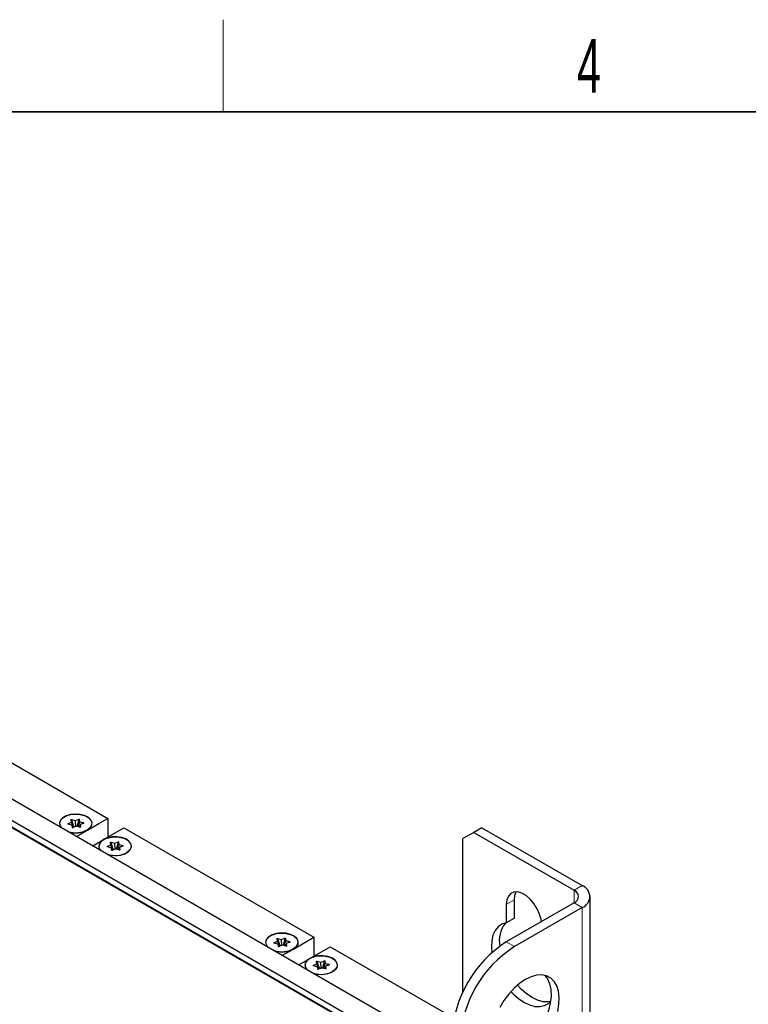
# Paper-space layout 'Blatt2' of a CAD drawing. Header units: millimetres. Extents: x 5 to 418, y 2 to 292.
# Tile 58 of 71: x 156 to 203, y 224 to 288. Entities that reach past the tile are written whole.
import ezdxf

# ---------------------------------------------------------------- set-up
doc = ezdxf.new("R2010")
doc.units = ezdxf.units.MM
doc.layers.add('SLD-0', color=7, linetype='Continuous')
doc.styles.add('SLDTEXTSTYLE1', font='TXT', dxfattribs={"width": 0.605})

psp = doc.layouts.new('Blatt2')

# ---------------------------------------------------------------- linework, layer by layer
at = {"color": 7, "linetype": 'Continuous', "lineweight": 25}
for p, q in [((183.646, 219.547), (126.724, 252.408)), ((183.027, 219.945), (127.343, 252.091)), ((183.381, 220.149), (127.696, 252.295)), ((131.32, 251.631), (184.176, 221.118)), ((149.351, 243.569), (161.726, 236.426)), ((159.345, 236.307), (159.515, 235.841)), ((159.76, 235.887), (159.873, 236.335)), ((161.726, 236.426), (161.726, 235.201)), ((159.383, 235.986), (159.154, 236.047)), ((159.504, 235.837), (159.369, 236.162)), ((159.474, 235.827), (159.399, 235.974)), ((159.67, 235.905), (159.465, 235.821)), ((159.915, 235.846), (159.686, 235.906)), ((159.693, 235.252), (160.4, 235.66)), ((159.929, 236.005), (159.853, 235.862)), ((160.147, 236.101), (159.942, 236.017)), ((160.278, 235.6), (160.391, 235.665)), ((161.461, 235.048), (162.786, 235.813)), ((162.786, 235.813), (175.161, 228.67)), ((186.121, 235.815), (185.591, 235.509)), ((186.121, 235.815), (192.662, 232.039)), ((160.281, 235.601), (160.285, 235.604)), ((160.754, 234.64), (161.461, 235.048)), ((185.591, 235.509), (184.883, 235.101)), ((184.883, 225.099), (184.883, 235.101)), ((185.591, 235.509), (192.131, 231.733)), ((161.947, 234.507), (161.718, 234.567)), ((161.909, 234.827), (162.078, 234.362)), ((162.068, 234.357), (161.932, 234.682)), ((162.037, 234.347), (161.963, 234.494)), ((162.234, 234.425), (162.028, 234.341)), ((162.478, 234.366), (162.25, 234.427)), ((162.323, 234.407), (162.436, 234.856)), ((162.493, 234.526), (162.416, 234.382)), ((162.711, 234.621), (162.505, 234.537)), ((162.841, 234.12), (162.954, 234.186)), ((162.844, 234.121), (162.849, 234.125)), ((188.242, 229.913), (188.242, 231.12)), ((193.174, 107.823), (193.174, 231.325)), ((192.131, 230.917), (187.712, 228.365)), ((187.712, 230.814), (187.712, 229.607)), ((192.662, 230.61), (188.242, 228.059)), ((188.242, 229.913), (187.712, 229.607)), ((173.195, 228.131), (173.308, 228.58)), ((173.835, 227.904), (175.161, 228.67)), ((175.161, 228.67), (175.161, 227.445)), ((172.818, 228.23), (172.589, 228.291)), ((172.78, 228.551), (172.95, 228.085)), ((172.939, 228.081), (172.804, 228.406)), ((172.909, 228.071), (172.834, 228.218)), ((173.105, 228.149), (172.9, 228.065)), ((173.35, 228.09), (173.121, 228.15)), ((173.365, 228.249), (173.288, 228.106)), ((173.582, 228.345), (173.377, 228.261)), ((174.896, 227.292), (176.221, 228.057)), ((176.221, 228.057), (184.303, 223.392)), ((173.128, 227.496), (173.835, 227.904)), ((173.713, 227.844), (173.826, 227.91)), ((173.716, 227.845), (173.72, 227.848)), ((174.189, 226.884), (174.896, 227.292)), ((175.382, 226.751), (175.153, 226.811)), ((175.344, 227.071), (175.513, 226.606)), ((175.503, 226.602), (175.367, 226.926)), ((175.472, 226.591), (175.398, 226.738)), ((175.669, 226.67), (175.463, 226.585)), ((175.914, 226.61), (175.685, 226.671)), ((175.758, 226.651), (175.872, 227.1)), ((175.928, 226.77), (175.851, 226.627)), ((176.146, 226.865), (175.94, 226.781)), ((176.276, 226.365), (176.389, 226.43)), ((176.279, 226.365), (176.284, 226.369))]:
    psp.add_line(p, q, dxfattribs=at)
at = {"color": 7, "linetype": 'Continuous', "lineweight": 18}
for p, q in [((159.346, 236.174), (159.322, 236.319)), ((159.369, 236.162), (159.345, 236.307)), ((159.548, 235.855), (159.379, 236.32)), ((159.379, 236.32), (159.608, 236.26)), ((159.388, 236.346), (159.617, 236.286)), ((159.608, 236.26), (159.622, 235.885)), ((159.617, 236.286), (159.823, 236.37)), ((159.631, 236.261), (159.836, 236.345)), ((159.645, 235.895), (159.631, 236.261)), ((159.723, 235.897), (159.836, 236.345)), ((159.873, 236.335), (159.897, 236.191)), ((159.897, 236.35), (159.92, 236.205)), ((159.14, 236.09), (159.346, 236.174)), ((159.377, 235.983), (159.148, 236.043)), ((159.154, 236.065), (159.359, 236.15)), ((159.154, 236.065), (159.177, 236.041)), ((159.359, 236.15), (159.492, 235.832)), ((159.401, 235.838), (159.377, 235.983)), ((159.424, 235.826), (159.4, 235.97)), ((159.4, 235.97), (159.473, 235.827)), ((159.424, 235.826), (159.428, 235.82)), ((159.68, 235.902), (159.475, 235.818)), ((159.909, 235.842), (159.68, 235.902)), ((159.897, 236.191), (159.786, 235.88)), ((159.802, 235.876), (159.91, 236.18)), ((159.855, 235.862), (159.928, 235.999)), ((159.91, 236.18), (160.139, 236.119)), ((159.92, 236.205), (160.149, 236.145)), ((159.928, 235.999), (159.952, 235.854)), ((160.157, 236.098), (159.952, 236.014)), ((159.952, 236.014), (159.975, 235.869)), ((160.111, 236.086), (160.139, 236.119)), ((161.704, 234.61), (161.909, 234.694)), ((161.94, 234.503), (161.711, 234.563)), ((161.717, 234.586), (161.923, 234.67)), ((161.717, 234.586), (161.74, 234.561)), ((161.909, 234.694), (161.885, 234.839)), ((161.932, 234.682), (161.909, 234.827)), ((161.923, 234.67), (162.055, 234.352)), ((161.964, 234.358), (161.94, 234.503)), ((162.111, 234.375), (161.942, 234.841)), ((161.942, 234.841), (162.171, 234.78)), ((161.952, 234.866), (162.181, 234.806)), ((161.987, 234.346), (161.964, 234.491)), ((161.964, 234.491), (162.036, 234.347)), ((161.987, 234.346), (161.991, 234.34)), ((162.243, 234.423), (162.038, 234.339)), ((162.171, 234.78), (162.185, 234.405)), ((162.181, 234.806), (162.386, 234.89)), ((162.194, 234.781), (162.4, 234.865)), ((162.208, 234.415), (162.194, 234.781)), ((162.472, 234.362), (162.243, 234.423)), ((162.286, 234.417), (162.4, 234.865)), ((162.46, 234.711), (162.349, 234.4)), ((162.365, 234.396), (162.474, 234.7)), ((162.418, 234.382), (162.491, 234.519)), ((162.436, 234.856), (162.46, 234.711)), ((162.46, 234.87), (162.484, 234.726)), ((162.474, 234.7), (162.703, 234.639)), ((162.484, 234.726), (162.712, 234.665)), ((162.491, 234.519), (162.515, 234.375)), ((162.72, 234.618), (162.515, 234.534)), ((162.515, 234.534), (162.538, 234.389)), ((162.675, 234.606), (162.703, 234.639)), ((192.131, 231.733), (192.662, 232.039)), ((188.242, 231.12), (187.712, 230.814)), ((192.131, 231.733), (192.131, 230.917)), ((192.131, 230.917), (192.662, 230.61)), ((192.662, 107.109), (192.662, 230.61)), ((172.781, 228.418), (172.757, 228.563)), ((172.983, 228.099), (172.814, 228.564)), ((172.814, 228.564), (173.043, 228.504)), ((172.823, 228.59), (173.052, 228.53)), ((173.052, 228.53), (173.258, 228.614)), ((173.066, 228.505), (173.271, 228.589)), ((173.158, 228.141), (173.271, 228.589)), ((173.308, 228.58), (173.332, 228.435)), ((173.332, 228.594), (173.355, 228.45)), ((172.575, 228.334), (172.781, 228.418)), ((172.812, 228.227), (172.583, 228.287)), ((172.589, 228.31), (172.794, 228.394)), ((172.589, 228.31), (172.612, 228.285)), ((172.804, 228.406), (172.78, 228.551)), ((172.794, 228.394), (172.927, 228.076)), ((172.836, 228.082), (172.812, 228.227)), ((172.859, 228.07), (172.835, 228.215)), ((172.835, 228.215), (172.908, 228.071)), ((172.859, 228.07), (172.863, 228.064)), ((173.115, 228.147), (172.91, 228.062)), ((173.043, 228.504), (173.057, 228.129)), ((173.08, 228.139), (173.066, 228.505)), ((173.344, 228.086), (173.115, 228.147)), ((173.332, 228.435), (173.221, 228.124)), ((173.237, 228.12), (173.346, 228.424)), ((173.29, 228.106), (173.363, 228.243)), ((173.346, 228.424), (173.574, 228.363)), ((173.355, 228.45), (173.584, 228.389)), ((173.363, 228.243), (173.387, 228.099)), ((173.592, 228.342), (173.387, 228.258)), ((173.387, 228.258), (173.41, 228.113)), ((173.546, 228.33), (173.574, 228.363)), ((187.712, 228.365), (188.242, 228.059)), ((175.139, 226.854), (175.344, 226.939)), ((175.375, 226.747), (175.146, 226.808)), ((175.152, 226.83), (175.358, 226.914)), ((175.152, 226.83), (175.175, 226.805)), ((175.344, 226.939), (175.32, 227.083)), ((175.367, 226.926), (175.344, 227.071)), ((175.358, 226.914), (175.49, 226.596)), ((175.399, 226.602), (175.375, 226.747)), ((175.546, 226.619), (175.377, 227.085)), ((175.377, 227.085), (175.606, 227.024)), ((175.387, 227.11), (175.616, 227.05)), ((175.422, 226.59), (175.399, 226.735)), ((175.399, 226.735), (175.472, 226.591)), ((175.678, 226.667), (175.473, 226.583)), ((175.606, 227.024), (175.62, 226.65)), ((175.616, 227.05), (175.821, 227.134)), ((175.629, 227.025), (175.835, 227.11)), ((175.643, 226.659), (175.629, 227.025)), ((175.907, 226.606), (175.678, 226.667)), ((175.721, 226.661), (175.835, 227.11)), ((175.895, 226.955), (175.784, 226.644)), ((175.8, 226.64), (175.909, 226.944)), ((175.853, 226.626), (175.926, 226.764)), ((175.872, 227.1), (175.895, 226.955)), ((175.895, 227.115), (175.919, 226.97)), ((175.909, 226.944), (176.138, 226.883)), ((175.919, 226.97), (176.147, 226.909)), ((175.926, 226.764), (175.95, 226.619)), ((176.155, 226.862), (175.95, 226.778)), ((175.95, 226.778), (175.973, 226.634)), ((176.11, 226.85), (176.138, 226.883))]:
    psp.add_line(p, q, dxfattribs=at)
at = {"color": 7, "linetype": 'Continuous', "lineweight": 25, "flags": 128}
for points in [[(160.4, 235.66), (160.588, 235.807), (160.693, 235.98), (160.704, 236.163), (160.622, 236.339), (160.454, 236.494), (160.214, 236.613), (159.924, 236.686), (159.609, 236.707), (159.298, 236.673), (159.018, 236.588), (158.794, 236.458), (158.646, 236.297), (158.587, 236.117), (158.622, 235.935), (158.687, 235.833)], [(158.715, 235.817), (158.634, 235.937), (158.599, 236.117), (158.658, 236.294), (158.804, 236.454), (159.025, 236.582), (159.302, 236.666), (159.609, 236.7), (159.92, 236.68), (160.207, 236.607), (160.444, 236.489), (160.611, 236.336), (160.692, 236.162), (160.68, 235.981), (160.577, 235.811), (160.391, 235.665), (160.391, 235.665)], [(160.4, 235.66), (161.142, 236.089), (161.726, 236.426)], [(161.461, 235.048), (161.272, 234.901), (161.168, 234.728), (161.156, 234.546), (161.238, 234.369), (161.251, 234.353)], [(161.278, 234.337), (161.198, 234.457), (161.163, 234.637), (161.221, 234.814), (161.367, 234.974), (161.588, 235.102), (161.865, 235.186), (162.173, 235.22), (162.484, 235.2), (162.771, 235.128), (163.008, 235.01), (163.174, 234.857), (163.255, 234.682), (163.244, 234.502), (163.14, 234.331), (162.954, 234.186), (162.954, 234.186)], [(161.759, 234.059), (161.937, 234.022), (162.252, 234.001), (162.563, 234.035), (162.843, 234.121), (163.067, 234.25), (163.215, 234.412), (163.274, 234.591), (163.238, 234.773), (163.112, 234.941), (162.905, 235.079), (162.637, 235.176), (162.331, 235.224), (162.014, 235.217), (161.715, 235.157), (161.461, 235.048), (161.461, 235.048)], [(189.998, 229.685), (189.977, 229.824), (189.878, 230.18), (189.721, 230.534), (189.514, 230.866), (189.268, 231.156), (188.999, 231.388), (188.722, 231.548), (188.453, 231.627), (188.208, 231.619), (188.001, 231.527), (187.844, 231.355), (187.745, 231.112), (187.712, 230.814)], [(188.242, 231.12), (188.276, 231.418), (188.358, 231.634)], [(187.712, 229.607), (187.425, 229.516), (187.18, 229.349), (186.984, 229.109), (186.843, 228.804), (186.761, 228.443), (186.741, 228.037), (186.771, 227.674)], [(173.835, 227.904), (174.023, 228.052), (174.128, 228.224), (174.139, 228.407), (174.057, 228.583), (173.889, 228.738), (173.649, 228.857), (173.359, 228.931), (173.044, 228.951), (172.733, 228.917), (172.453, 228.832), (172.229, 228.702), (172.081, 228.541), (172.022, 228.361), (172.057, 228.179), (172.122, 228.077)], [(172.15, 228.061), (172.069, 228.181), (172.034, 228.361), (172.093, 228.538), (172.239, 228.698), (172.46, 228.826), (172.737, 228.91), (173.044, 228.944), (173.355, 228.924), (173.642, 228.851), (173.88, 228.734), (174.046, 228.581), (174.127, 228.406), (174.115, 228.225), (174.012, 228.055), (173.826, 227.91), (173.826, 227.91)], [(174.896, 227.292), (174.708, 227.145), (174.603, 226.972), (174.591, 226.79), (174.673, 226.613), (174.686, 226.597)], [(174.713, 226.581), (174.633, 226.702), (174.598, 226.881), (174.656, 227.059), (174.802, 227.218), (175.023, 227.346), (175.3, 227.431), (175.608, 227.464), (175.919, 227.444), (176.206, 227.372), (176.443, 227.254), (176.609, 227.101), (176.69, 226.926), (176.679, 226.746), (176.575, 226.575), (176.389, 226.43), (176.389, 226.43)], [(175.194, 226.304), (175.372, 226.266), (175.687, 226.245), (175.998, 226.279), (176.278, 226.365), (176.502, 226.494), (176.65, 226.656), (176.709, 226.835), (176.673, 227.017), (176.547, 227.185), (176.34, 227.323), (176.072, 227.421), (175.766, 227.468), (175.449, 227.461), (175.15, 227.401), (174.896, 227.292), (174.896, 227.292)], [(190.224, 226.184), (190.392, 225.958), (190.532, 225.637), (190.611, 225.26), (190.627, 224.836), (190.579, 224.38), (190.469, 223.902), (190.301, 223.418), (190.078, 222.942), (189.807, 222.486), (189.497, 222.065), (189.155, 221.689), (188.792, 221.371), (188.419, 221.118)], [(191.062, 223.836), (191.141, 224.305), (191.157, 224.747), (191.109, 225.149), (191, 225.499), (190.831, 225.788), (190.608, 226.007), (190.338, 226.151), (190.027, 226.214), (189.685, 226.195), (189.323, 226.095), (188.949, 225.916)], [(188.949, 225.916), (188.576, 225.663), (188.213, 225.345), (187.872, 224.97), (187.561, 224.548), (187.291, 224.092)], [(190.602, 224.48), (190.434, 224.455), (190.104, 224.472), (189.753, 224.568), (189.391, 224.741), (189.03, 224.986), (188.679, 225.295), (188.439, 225.552)], [(188.01, 225.132), (188.148, 224.989), (188.499, 224.679), (188.861, 224.435), (189.223, 224.262), (189.573, 224.166), (189.904, 224.149), (190.203, 224.213), (190.464, 224.354), (190.602, 224.48)]]:
    psp.add_lwpolyline(points, dxfattribs=at)
at = {"color": 7, "linetype": 'Continuous', "lineweight": 18, "flags": 128}
for points in [[(159.148, 236.043), (159.15, 236.045), (159.151, 236.046), (159.153, 236.047), (159.154, 236.047), (159.154, 236.047)], [(159.377, 235.983), (159.379, 235.984), (159.38, 235.986), (159.382, 235.986), (159.383, 235.986), (159.383, 235.986)], [(159.399, 235.974), (159.4, 235.973), (159.4, 235.97)], [(159.909, 235.842), (159.91, 235.844), (159.912, 235.845), (159.913, 235.846), (159.915, 235.846), (159.915, 235.846)], [(161.711, 234.563), (161.713, 234.565), (161.714, 234.566), (161.716, 234.567), (161.717, 234.567), (161.718, 234.567)], [(161.94, 234.503), (161.942, 234.505), (161.943, 234.506), (161.945, 234.507), (161.946, 234.507), (161.947, 234.507)], [(161.962, 234.494), (161.963, 234.493), (161.964, 234.491)], [(162.472, 234.362), (162.474, 234.364), (162.475, 234.365), (162.477, 234.366), (162.478, 234.366), (162.478, 234.366)], [(172.583, 228.287), (172.585, 228.289), (172.586, 228.29), (172.588, 228.291), (172.589, 228.291), (172.589, 228.291)], [(172.812, 228.227), (172.814, 228.228), (172.815, 228.23), (172.817, 228.23), (172.818, 228.231), (172.818, 228.23)], [(172.834, 228.218), (172.835, 228.217), (172.835, 228.215)], [(173.344, 228.086), (173.345, 228.088), (173.347, 228.089), (173.348, 228.09), (173.35, 228.09), (173.35, 228.09)], [(175.146, 226.808), (175.148, 226.809), (175.149, 226.811), (175.151, 226.811), (175.152, 226.811), (175.153, 226.811)], [(175.375, 226.747), (175.377, 226.749), (175.378, 226.75), (175.38, 226.751), (175.381, 226.751), (175.382, 226.751)], [(175.398, 226.738), (175.398, 226.737), (175.399, 226.735)], [(175.907, 226.606), (175.909, 226.608), (175.91, 226.609), (175.912, 226.61), (175.913, 226.61), (175.914, 226.61)]]:
    psp.add_lwpolyline(points, dxfattribs=at)
at = {"color": 7, "linetype": 'Continuous', "lineweight": 18}
for centre, radius, start, end in [((159.325, 236.295), 0.0236, 28.64683, 96.41282), ((159.437, 236.313), 0.0589, 145.68403, 172.7226), ((159.666, 236.252), 0.0589, 145.68441, 172.72261), ((159.613, 236.366), 0.107, 266.82153, 279.40883), ((159.587, 236.252), 0.0453, 11.02333, 47.08384), ((159.792, 236.337), 0.0453, 11.02306, 47.08391), ((159.897, 236.323), 0.0268, 91.12555, 153.19396), ((159.11, 236.057), 0.0453, 11.01844, 47.08251), ((159.315, 236.141), 0.0453, 11.02348, 47.07727), ((159.348, 236.151), 0.0236, 28.64477, 96.40932), ((159.352, 236.166), 0.0179, 295.43763, 347.69158), ((159.38, 235.959), 0.0236, 28.65032, 96.40933), ((159.403, 235.814), 0.0236, 28.64685, 96.4128), ((159.468, 235.812), 0.00952, 42.81188, 105.21355), ((159.673, 235.896), 0.00952, 42.81188, 105.21355), ((159.686, 235.899), 0.00706, 88.74595, 152.13564), ((159.921, 236.179), 0.0268, 91.12553, 153.19363), ((159.92, 236.206), 0.0277, 212.46209, 249.33694), ((159.969, 236.172), 0.0589, 145.68405, 172.72258), ((159.952, 235.987), 0.0268, 91.12516, 153.194), ((159.939, 236), 0.0113, 151.58174, 183.58176), ((159.944, 236.007), 0.00985, 43.95307, 104.08506), ((159.976, 235.842), 0.0268, 91.12565, 153.19369), ((160.198, 236.112), 0.0589, 145.67807, 172.72456), ((160.15, 236.092), 0.00952, 42.81341, 105.22472), ((161.673, 234.577), 0.0453, 11.0191, 47.08205), ((161.888, 234.816), 0.0236, 28.64688, 96.41279), ((161.912, 234.671), 0.0236, 28.64466, 96.40943), ((161.878, 234.661), 0.0453, 11.02359, 47.07716), ((161.915, 234.686), 0.0179, 295.43599, 347.69322), ((161.943, 234.479), 0.0236, 28.65016, 96.40951), ((162, 234.833), 0.0589, 145.68467, 172.72197), ((161.966, 234.335), 0.0236, 28.64699, 96.41264), ((162.031, 234.332), 0.00952, 42.81178, 105.21325), ((162.229, 234.773), 0.0589, 145.68339, 172.72324), ((162.177, 234.887), 0.107, 266.82216, 279.4082), ((162.15, 234.773), 0.0453, 11.02317, 47.0838), ((162.236, 234.416), 0.00952, 42.81197, 105.2136), ((162.249, 234.419), 0.00706, 88.74661, 152.13433), ((162.355, 234.857), 0.0453, 11.02376, 47.08361), ((162.46, 234.844), 0.0268, 91.12504, 153.19378), ((162.484, 234.699), 0.0268, 91.12603, 153.19349), ((162.484, 234.726), 0.0277, 212.462, 249.33693), ((162.532, 234.692), 0.0589, 145.68467, 172.72197), ((162.515, 234.507), 0.0268, 91.12578, 153.19373), ((162.503, 234.52), 0.0112, 151.52784, 183.63567), ((162.508, 234.527), 0.00985, 43.95316, 104.08511), ((162.539, 234.363), 0.0268, 91.12508, 153.19444), ((162.761, 234.632), 0.0589, 145.67663, 172.72601), ((162.713, 234.612), 0.00952, 42.81331, 105.22442), ((172.76, 228.539), 0.0236, 28.6471, 96.41253), ((172.872, 228.557), 0.059, 145.6872, 172.71787), ((173.227, 228.581), 0.0453, 11.02194, 47.08463), ((173.332, 228.567), 0.0268, 91.13283, 153.18598), ((172.545, 228.301), 0.0452, 11.01728, 47.08307), ((172.75, 228.385), 0.0453, 11.02237, 47.07798), ((172.783, 228.395), 0.0236, 28.6451, 96.40896), ((172.787, 228.41), 0.0179, 295.44579, 347.68068), ((172.815, 228.203), 0.0236, 28.65055, 96.40908), ((172.838, 228.059), 0.0236, 28.64706, 96.41257), ((172.903, 228.056), 0.00952, 42.81917, 105.20533), ((173.101, 228.496), 0.059, 145.6872, 172.71787), ((173.049, 228.611), 0.107, 266.82038, 279.40948), ((173.022, 228.496), 0.0453, 11.02194, 47.08463), ((173.108, 228.14), 0.00952, 42.81917, 105.20533), ((173.121, 228.143), 0.00705, 88.74217, 152.13878), ((173.356, 228.423), 0.0268, 91.13283, 153.18598), ((173.355, 228.45), 0.0277, 212.4642, 249.33453), ((173.404, 228.416), 0.059, 145.6872, 172.71787), ((173.387, 228.231), 0.0268, 91.12409, 153.19473), ((173.374, 228.244), 0.0113, 151.65534, 183.5182), ((173.379, 228.251), 0.00985, 43.96076, 104.07644), ((173.411, 228.086), 0.0268, 91.12433, 153.19448), ((173.633, 228.356), 0.0589, 145.68108, 172.71999), ((173.585, 228.336), 0.00952, 42.8207, 105.21649), ((175.108, 226.821), 0.0452, 11.01728, 47.08307), ((175.323, 227.06), 0.0236, 28.6471, 96.41253), ((175.313, 226.905), 0.0453, 11.02237, 47.07798), ((175.347, 226.915), 0.0236, 28.6451, 96.40896), ((175.35, 226.93), 0.0179, 295.44579, 347.68068), ((175.378, 226.724), 0.0236, 28.65055, 96.40908), ((175.435, 227.077), 0.0589, 145.68306, 172.72825), ((175.664, 227.017), 0.059, 145.6872, 172.71787), ((175.612, 227.131), 0.107, 266.81648, 279.41338), ((175.585, 227.017), 0.0453, 11.02194, 47.08463), ((175.671, 226.66), 0.00952, 42.81917, 105.20533), ((175.684, 226.664), 0.00705, 88.74217, 152.13878), ((175.79, 227.101), 0.0453, 11.02194, 47.08463), ((175.895, 227.088), 0.0268, 91.13283, 153.18598), ((175.919, 226.943), 0.0268, 91.13283, 153.18598), ((175.919, 226.97), 0.0277, 212.46497, 249.33534), ((175.967, 226.937), 0.0589, 145.68306, 172.72825), ((175.95, 226.751), 0.0268, 91.12907, 153.18975), ((175.937, 226.764), 0.0108, 150.88178, 184.26501), ((175.943, 226.771), 0.00985, 43.96076, 104.07644), ((175.974, 226.607), 0.0268, 91.12931, 153.18951), ((176.196, 226.876), 0.0589, 145.68108, 172.71999), ((176.148, 226.856), 0.00952, 42.8207, 105.21649), ((175.402, 226.579), 0.0236, 28.64706, 96.41257), ((175.466, 226.576), 0.00952, 42.81917, 105.20533)]:
    psp.add_arc(centre, radius, start, end, dxfattribs=at)
at = {"color": 7, "linetype": 'Continuous', "lineweight": 25}
for centre, radius, start, end in [((159.642, 237.131), 1.645, 253.25414, 297.0642), ((159.644, 237.132), 1.655, 254.29634, 297.19415), ((159.468, 235.814), 0.00753, 115.26794, 166.80279), ((162.032, 234.334), 0.00753, 115.27228, 166.79927), ((162.206, 235.651), 1.645, 253.25412, 297.06422), ((192.391, 231.325), 0.764, 290.78328, 69.21672), ((191.976, 231.325), 0.437, 290.78364, 69.21655), ((189.158, 228.436), 1.902, 142.45819, 190.44955), ((172.903, 228.058), 0.00753, 115.27087, 166.81054), ((191.823, 221.909), 7.654, 122.48716, 177.51285), ((192.353, 221.603), 7.654, 122.48736, 177.51266), ((173.077, 229.375), 1.645, 253.25416, 297.06423), ((173.079, 229.376), 1.655, 254.29624, 297.19427), ((175.641, 227.895), 1.645, 253.25416, 297.06423), ((175.467, 226.579), 0.00753, 115.27087, 166.81054)]:
    psp.add_arc(centre, radius, start, end, dxfattribs=at)
at = {"color": 7, "linetype": 'Continuous', "lineweight": 18}
for points, knots in [([(159.322, 236.319), (159.322, 236.321), (159.322, 236.326), (159.325, 236.333), (159.331, 236.34), (159.34, 236.345), (159.351, 236.348), (159.364, 236.349), (159.377, 236.349), (159.384, 236.347), (159.388, 236.346)], [0, 0, 0, 0, 0.124999, 0.245748, 0.373353, 0.499949, 0.623636, 0.754177, 0.873346, 1, 1, 1, 1]), ([(159.345, 236.307), (159.345, 236.309), (159.344, 236.314), (159.345, 236.318), (159.346, 236.32)], [0, 0, 0, 0, 0.552915, 1, 1, 1, 1]), ([(159.346, 236.32), (159.346, 236.321), (159.347, 236.323), (159.35, 236.326), (159.353, 236.327), (159.357, 236.328), (159.362, 236.327), (159.37, 236.326), (159.375, 236.322), (159.379, 236.32)], [0, 0, 0, 0, 0.116201, 0.221581, 0.32293, 0.42974, 0.547413, 0.680089, 1, 1, 1, 1]), ([(159.823, 236.37), (159.826, 236.371), (159.833, 236.374), (159.845, 236.376), (159.858, 236.376), (159.871, 236.374), (159.881, 236.37), (159.889, 236.364), (159.895, 236.357), (159.896, 236.353), (159.897, 236.35)], [0, 0, 0, 0, 0.124996, 0.245747, 0.373363, 0.49996, 0.62363, 0.754183, 0.873355, 1, 1, 1, 1]), ([(159.836, 236.345), (159.839, 236.347), (159.843, 236.35), (159.85, 236.354), (159.856, 236.355), (159.86, 236.355), (159.862, 236.354)], [0, 0, 0, 0, 0.316379, 0.582043, 0.805351, 1, 1, 1, 1]), ([(159.862, 236.354), (159.864, 236.354), (159.867, 236.352), (159.871, 236.348), (159.873, 236.342), (159.873, 236.338), (159.873, 236.335)], [0, 0, 0, 0, 0.194657, 0.417937, 0.683602, 1, 1, 1, 1]), ([(159.148, 236.043), (159.144, 236.044), (159.137, 236.047), (159.128, 236.052), (159.121, 236.058), (159.118, 236.065), (159.118, 236.073), (159.123, 236.079), (159.131, 236.085), (159.137, 236.088), (159.14, 236.09)], [0, 0, 0, 0, 0.124994, 0.24574, 0.373357, 0.499946, 0.62362, 0.754175, 0.87335, 1, 1, 1, 1]), ([(159.141, 236.063), (159.143, 236.064), (159.146, 236.065), (159.151, 236.065), (159.154, 236.065)], [0, 0, 0, 0, 0.447111, 1, 1, 1, 1]), ([(159.475, 235.818), (159.471, 235.817), (159.464, 235.814), (159.452, 235.812), (159.439, 235.812), (159.427, 235.814), (159.416, 235.818), (159.408, 235.824), (159.402, 235.831), (159.401, 235.835), (159.401, 235.838)], [0, 0, 0, 0, 0.124998, 0.245733, 0.373364, 0.499952, 0.623626, 0.75418, 0.873353, 1, 1, 1, 1]), ([(159.975, 235.869), (159.975, 235.867), (159.976, 235.862), (159.973, 235.855), (159.967, 235.848), (159.957, 235.843), (159.946, 235.84), (159.933, 235.839), (159.921, 235.839), (159.913, 235.841), (159.909, 235.842)], [0, 0, 0, 0, 0.124985, 0.245734, 0.373357, 0.499952, 0.623621, 0.754177, 0.873346, 1, 1, 1, 1]), ([(160.149, 236.145), (160.153, 236.144), (160.16, 236.141), (160.169, 236.136), (160.176, 236.13), (160.179, 236.123), (160.179, 236.115), (160.174, 236.109), (160.167, 236.103), (160.16, 236.1), (160.157, 236.098)], [0, 0, 0, 0, 0.124991, 0.24574, 0.373363, 0.499955, 0.623631, 0.754188, 0.873348, 1, 1, 1, 1]), ([(161.711, 234.563), (161.708, 234.565), (161.7, 234.567), (161.691, 234.572), (161.684, 234.578), (161.681, 234.585), (161.682, 234.593), (161.686, 234.6), (161.694, 234.606), (161.7, 234.609), (161.704, 234.61)], [0, 0, 0, 0, 0.1249915, 0.2457392, 0.3733569, 0.4999452, 0.6236195, 0.7541744, 0.8733499, 1, 1, 1, 1]), ([(161.705, 234.583), (161.706, 234.584), (161.71, 234.585), (161.715, 234.586), (161.717, 234.586)], [0, 0, 0, 0, 0.44711, 1, 1, 1, 1]), ([(161.885, 234.839), (161.885, 234.842), (161.885, 234.846), (161.888, 234.853), (161.894, 234.86), (161.903, 234.865), (161.915, 234.869), (161.927, 234.87), (161.94, 234.869), (161.948, 234.867), (161.952, 234.866)], [0, 0, 0, 0, 0.1249983, 0.2457475, 0.3733533, 0.4999487, 0.6236352, 0.7541772, 0.8733457, 1, 1, 1, 1]), ([(161.909, 234.827), (161.908, 234.83), (161.907, 234.834), (161.908, 234.839), (161.909, 234.84)], [0, 0, 0, 0, 0.552913, 1, 1, 1, 1]), ([(161.909, 234.84), (161.909, 234.842), (161.91, 234.844), (161.913, 234.846), (161.916, 234.848), (161.921, 234.848), (161.925, 234.848), (161.933, 234.846), (161.938, 234.843), (161.942, 234.841)], [0, 0, 0, 0, 0.116202, 0.221582, 0.322931, 0.429741, 0.547411, 0.68009, 1, 1, 1, 1]), ([(162.038, 234.339), (162.034, 234.337), (162.027, 234.335), (162.015, 234.333), (162.002, 234.332), (161.99, 234.334), (161.979, 234.339), (161.971, 234.344), (161.966, 234.351), (161.964, 234.356), (161.964, 234.358)], [0, 0, 0, 0, 0.124998, 0.245733, 0.3733639, 0.4999512, 0.6236265, 0.75418, 0.8733537, 1, 1, 1, 1]), ([(162.386, 234.89), (162.389, 234.891), (162.396, 234.894), (162.409, 234.896), (162.421, 234.896), (162.434, 234.894), (162.445, 234.89), (162.453, 234.884), (162.458, 234.878), (162.459, 234.873), (162.46, 234.87)], [0, 0, 0, 0, 0.124997, 0.245747, 0.373364, 0.499959, 0.62363, 0.754182, 0.873353, 1, 1, 1, 1]), ([(162.4, 234.865), (162.402, 234.867), (162.406, 234.871), (162.413, 234.874), (162.42, 234.876), (162.423, 234.875), (162.425, 234.875)], [0, 0, 0, 0, 0.3163782, 0.5820432, 0.8053508, 1, 1, 1, 1]), ([(162.425, 234.875), (162.427, 234.874), (162.43, 234.873), (162.434, 234.868), (162.436, 234.863), (162.436, 234.858), (162.436, 234.856)], [0, 0, 0, 0, 0.1946611, 0.4179379, 0.6836074, 1, 1, 1, 1]), ([(162.538, 234.389), (162.539, 234.387), (162.539, 234.382), (162.536, 234.375), (162.53, 234.369), (162.521, 234.363), (162.509, 234.36), (162.497, 234.359), (162.484, 234.36), (162.476, 234.361), (162.472, 234.362)], [0, 0, 0, 0, 0.124985, 0.245734, 0.373357, 0.499952, 0.623621, 0.754178, 0.873348, 1, 1, 1, 1]), ([(162.712, 234.665), (162.716, 234.664), (162.724, 234.662), (162.733, 234.657), (162.74, 234.65), (162.743, 234.643), (162.742, 234.636), (162.737, 234.629), (162.73, 234.623), (162.723, 234.62), (162.72, 234.618)], [0, 0, 0, 0, 0.1249893, 0.2457397, 0.3733619, 0.4999545, 0.6236312, 0.7541886, 0.8733477, 1, 1, 1, 1]), ([(172.757, 228.563), (172.757, 228.565), (172.757, 228.57), (172.76, 228.577), (172.766, 228.584), (172.775, 228.589), (172.786, 228.592), (172.799, 228.594), (172.812, 228.593), (172.819, 228.591), (172.823, 228.59)], [0, 0, 0, 0, 0.125, 0.245753, 0.373358, 0.499953, 0.623642, 0.754181, 0.87335, 1, 1, 1, 1]), ([(172.78, 228.551), (172.78, 228.553), (172.779, 228.558), (172.78, 228.562), (172.781, 228.564)], [0, 0, 0, 0, 0.552917, 1, 1, 1, 1]), ([(172.781, 228.564), (172.781, 228.565), (172.782, 228.568), (172.785, 228.57), (172.788, 228.571), (172.792, 228.572), (172.797, 228.572), (172.805, 228.57), (172.81, 228.567), (172.814, 228.564)], [0, 0, 0, 0, 0.116208, 0.2215875, 0.3229382, 0.429743, 0.5474257, 0.6800847, 1, 1, 1, 1]), ([(173.258, 228.614), (173.261, 228.615), (173.268, 228.618), (173.28, 228.62), (173.293, 228.62), (173.306, 228.618), (173.317, 228.614), (173.324, 228.608), (173.33, 228.601), (173.331, 228.597), (173.332, 228.594)], [0, 0, 0, 0, 0.124995, 0.245747, 0.37336, 0.499965, 0.623627, 0.754186, 0.873353, 1, 1, 1, 1]), ([(173.271, 228.589), (173.274, 228.591), (173.278, 228.595), (173.285, 228.598), (173.291, 228.599), (173.295, 228.599), (173.297, 228.599)], [0, 0, 0, 0, 0.316379, 0.582054, 0.805345, 1, 1, 1, 1]), ([(173.297, 228.599), (173.299, 228.598), (173.302, 228.597), (173.306, 228.592), (173.308, 228.586), (173.308, 228.582), (173.308, 228.58)], [0, 0, 0, 0, 0.194627, 0.417926, 0.683604, 1, 1, 1, 1]), ([(172.583, 228.287), (172.579, 228.288), (172.572, 228.291), (172.563, 228.296), (172.556, 228.302), (172.553, 228.309), (172.554, 228.317), (172.558, 228.324), (172.566, 228.33), (172.572, 228.333), (172.575, 228.334)], [0, 0, 0, 0, 0.124989, 0.245743, 0.373354, 0.499948, 0.623625, 0.754176, 0.873351, 1, 1, 1, 1]), ([(172.576, 228.307), (172.578, 228.308), (172.582, 228.309), (172.586, 228.309), (172.589, 228.31)], [0, 0, 0, 0, 0.44711, 1, 1, 1, 1]), ([(172.91, 228.062), (172.906, 228.061), (172.899, 228.059), (172.887, 228.057), (172.874, 228.056), (172.862, 228.058), (172.851, 228.062), (172.843, 228.068), (172.837, 228.075), (172.836, 228.08), (172.836, 228.082)], [0, 0, 0, 0, 0.124997, 0.245733, 0.373374, 0.499956, 0.623623, 0.754184, 0.873351, 1, 1, 1, 1]), ([(173.41, 228.113), (173.41, 228.111), (173.411, 228.106), (173.408, 228.099), (173.402, 228.092), (173.392, 228.087), (173.381, 228.084), (173.368, 228.083), (173.356, 228.083), (173.348, 228.085), (173.344, 228.086)], [0, 0, 0, 0, 0.1249865, 0.2457391, 0.3733616, 0.4999569, 0.6236277, 0.7541818, 0.8733501, 1, 1, 1, 1]), ([(173.584, 228.389), (173.588, 228.388), (173.595, 228.386), (173.604, 228.381), (173.611, 228.374), (173.614, 228.367), (173.614, 228.36), (173.609, 228.353), (173.602, 228.347), (173.595, 228.344), (173.592, 228.342)], [0, 0, 0, 0, 0.124987, 0.245744, 0.373361, 0.499957, 0.623637, 0.75419, 0.873348, 1, 1, 1, 1]), ([(175.146, 226.808), (175.143, 226.809), (175.135, 226.811), (175.126, 226.816), (175.119, 226.822), (175.116, 226.829), (175.117, 226.837), (175.121, 226.844), (175.129, 226.85), (175.135, 226.853), (175.139, 226.854)], [0, 0, 0, 0, 0.124989, 0.245743, 0.373354, 0.499948, 0.623625, 0.754176, 0.873351, 1, 1, 1, 1]), ([(175.14, 226.827), (175.141, 226.828), (175.145, 226.83), (175.15, 226.83), (175.152, 226.83)], [0, 0, 0, 0, 0.44711, 1, 1, 1, 1]), ([(175.32, 227.083), (175.32, 227.086), (175.32, 227.09), (175.323, 227.098), (175.329, 227.104), (175.338, 227.109), (175.35, 227.113), (175.362, 227.114), (175.375, 227.113), (175.383, 227.111), (175.387, 227.11)], [0, 0, 0, 0, 0.125, 0.245753, 0.373358, 0.499953, 0.623642, 0.754181, 0.87335, 1, 1, 1, 1]), ([(175.344, 227.071), (175.343, 227.074), (175.342, 227.078), (175.343, 227.083), (175.344, 227.085)], [0, 0, 0, 0, 0.552917, 1, 1, 1, 1]), ([(175.344, 227.085), (175.344, 227.086), (175.345, 227.088), (175.348, 227.09), (175.351, 227.092), (175.356, 227.092), (175.36, 227.092), (175.368, 227.09), (175.373, 227.087), (175.377, 227.085)], [0, 0, 0, 0, 0.116203, 0.221578, 0.322925, 0.429726, 0.547403, 0.680057, 1, 1, 1, 1]), ([(175.821, 227.134), (175.825, 227.135), (175.832, 227.138), (175.844, 227.14), (175.856, 227.14), (175.869, 227.138), (175.88, 227.134), (175.888, 227.128), (175.893, 227.122), (175.894, 227.117), (175.895, 227.115)], [0, 0, 0, 0, 0.124996, 0.245747, 0.373374, 0.499964, 0.623626, 0.754186, 0.873352, 1, 1, 1, 1]), ([(175.835, 227.11), (175.837, 227.111), (175.841, 227.115), (175.848, 227.118), (175.855, 227.12), (175.858, 227.119), (175.86, 227.119)], [0, 0, 0, 0, 0.316379, 0.582054, 0.805345, 1, 1, 1, 1]), ([(175.86, 227.119), (175.862, 227.118), (175.865, 227.117), (175.869, 227.112), (175.871, 227.107), (175.871, 227.102), (175.872, 227.1)], [0, 0, 0, 0, 0.194627, 0.417926, 0.683604, 1, 1, 1, 1]), ([(175.973, 226.634), (175.974, 226.631), (175.974, 226.626), (175.971, 226.619), (175.965, 226.613), (175.956, 226.607), (175.944, 226.604), (175.932, 226.603), (175.919, 226.604), (175.911, 226.605), (175.907, 226.606)], [0, 0, 0, 0, 0.1249865, 0.2457391, 0.3733616, 0.4999569, 0.6236277, 0.7541818, 0.8733501, 1, 1, 1, 1]), ([(176.147, 226.909), (176.151, 226.908), (176.159, 226.906), (176.168, 226.901), (176.175, 226.895), (176.178, 226.887), (176.177, 226.88), (176.172, 226.873), (176.165, 226.867), (176.158, 226.864), (176.155, 226.862)], [0, 0, 0, 0, 0.124987, 0.245744, 0.373361, 0.499957, 0.623637, 0.75419, 0.873348, 1, 1, 1, 1]), ([(175.473, 226.583), (175.469, 226.581), (175.462, 226.579), (175.45, 226.577), (175.437, 226.576), (175.425, 226.579), (175.414, 226.583), (175.406, 226.588), (175.401, 226.595), (175.4, 226.6), (175.399, 226.602)], [0, 0, 0, 0, 0.124997, 0.245733, 0.373374, 0.499956, 0.623623, 0.754184, 0.873351, 1, 1, 1, 1])]:
    psp.add_open_spline(points, degree=3, knots=knots, dxfattribs=at)
at = {"color": 7, "linetype": 'Continuous', "lineweight": 25}
for points, knots in [([(159.158, 236.042), (159.154, 236.044), (159.149, 236.046), (159.143, 236.051), (159.14, 236.054), (159.139, 236.057), (159.138, 236.059), (159.139, 236.061), (159.141, 236.062), (159.141, 236.063)], [0, 0, 0, 0, 0.297289, 0.43019, 0.551219, 0.662752, 0.770575, 0.881015, 1, 1, 1, 1]), ([(159.392, 235.982), (159.39, 235.984), (159.387, 235.986), (159.384, 235.986), (159.383, 235.986)], [0, 0, 0, 0, 0.924008, 1, 1, 1, 1]), ([(159.399, 235.973), (159.399, 235.974), (159.397, 235.977), (159.395, 235.98), (159.392, 235.982)], [0, 0, 0, 0, 0.189201, 1, 1, 1, 1]), ([(159.461, 235.816), (159.459, 235.816), (159.455, 235.815), (159.447, 235.815), (159.441, 235.815), (159.436, 235.816), (159.432, 235.818), (159.429, 235.819), (159.426, 235.821), (159.424, 235.823), (159.424, 235.825), (159.424, 235.826)], [0, 0, 0, 0, 0.15804, 0.290692, 0.402207, 0.499447, 0.554417, 0.611602, 0.720113, 0.847449, 1, 1, 1, 1]), ([(159.686, 235.906), (159.685, 235.906), (159.682, 235.907), (159.676, 235.907), (159.672, 235.906), (159.67, 235.905)], [0, 0, 0, 0, 0.211144, 0.645728, 1, 1, 1, 1]), ([(159.952, 235.854), (159.952, 235.854), (159.953, 235.852), (159.952, 235.849), (159.95, 235.847), (159.946, 235.844), (159.94, 235.843), (159.933, 235.841), (159.926, 235.841), (159.921, 235.841), (159.919, 235.841)], [0, 0, 0, 0, 0.1581999, 0.2910113, 0.4026482, 0.4999988, 0.5973179, 0.7089443, 0.8417836, 1, 1, 1, 1]), ([(159.942, 236.016), (159.941, 236.016), (159.938, 236.015), (159.933, 236.011), (159.931, 236.007), (159.93, 236.005)], [0, 0, 0, 0, 0.117081, 0.612475, 1, 1, 1, 1]), ([(160.139, 236.119), (160.142, 236.119), (160.147, 236.12), (160.153, 236.118), (160.157, 236.116), (160.159, 236.114), (160.158, 236.11), (160.155, 236.105), (160.15, 236.1), (160.146, 236.097), (160.143, 236.096)], [0, 0, 0, 0, 0.158196, 0.291016, 0.402646, 0.499986, 0.597324, 0.708926, 0.841775, 1, 1, 1, 1]), ([(160.155, 236.106), (160.155, 236.105), (160.153, 236.103), (160.149, 236.102), (160.147, 236.101)], [0, 0, 0, 0, 0.447004, 1, 1, 1, 1]), ([(161.721, 234.562), (161.717, 234.564), (161.712, 234.567), (161.707, 234.571), (161.704, 234.574), (161.702, 234.577), (161.702, 234.579), (161.702, 234.582), (161.704, 234.583), (161.705, 234.583)], [0, 0, 0, 0, 0.297288, 0.430192, 0.551218, 0.66275, 0.770575, 0.881015, 1, 1, 1, 1]), ([(161.956, 234.502), (161.953, 234.504), (161.95, 234.506), (161.947, 234.507), (161.947, 234.507)], [0, 0, 0, 0, 0.924024, 1, 1, 1, 1]), ([(161.962, 234.494), (161.962, 234.494), (161.961, 234.498), (161.958, 234.5), (161.956, 234.502)], [0, 0, 0, 0, 0.189194, 1, 1, 1, 1]), ([(162.024, 234.336), (162.022, 234.336), (162.018, 234.335), (162.011, 234.335), (162.004, 234.336), (161.999, 234.337), (161.996, 234.338), (161.992, 234.339), (161.99, 234.341), (161.987, 234.343), (161.987, 234.345), (161.987, 234.346)], [0, 0, 0, 0, 0.158041, 0.290693, 0.402208, 0.499448, 0.554417, 0.611602, 0.720114, 0.84745, 1, 1, 1, 1]), ([(162.25, 234.426), (162.248, 234.427), (162.245, 234.428), (162.239, 234.427), (162.236, 234.426), (162.234, 234.425)], [0, 0, 0, 0, 0.211137, 0.645725, 1, 1, 1, 1]), ([(162.515, 234.375), (162.516, 234.374), (162.516, 234.372), (162.515, 234.369), (162.513, 234.367), (162.509, 234.365), (162.503, 234.363), (162.497, 234.362), (162.489, 234.361), (162.484, 234.361), (162.482, 234.361)], [0, 0, 0, 0, 0.158197, 0.291008, 0.402646, 0.499997, 0.597315, 0.708943, 0.841781, 1, 1, 1, 1]), ([(162.505, 234.537), (162.505, 234.536), (162.501, 234.535), (162.497, 234.532), (162.494, 234.527), (162.493, 234.525)], [0, 0, 0, 0, 0.117081, 0.612475, 1, 1, 1, 1]), ([(162.703, 234.639), (162.705, 234.639), (162.71, 234.64), (162.717, 234.639), (162.721, 234.637), (162.722, 234.634), (162.722, 234.63), (162.719, 234.625), (162.714, 234.621), (162.709, 234.618), (162.706, 234.616)], [0, 0, 0, 0, 0.158196, 0.291017, 0.402645, 0.499985, 0.597323, 0.708925, 0.841775, 1, 1, 1, 1]), ([(162.719, 234.626), (162.718, 234.625), (162.716, 234.623), (162.713, 234.622), (162.711, 234.621)], [0, 0, 0, 0, 0.447005, 1, 1, 1, 1]), ([(172.593, 228.286), (172.589, 228.288), (172.584, 228.291), (172.578, 228.295), (172.576, 228.298), (172.574, 228.301), (172.573, 228.303), (172.574, 228.306), (172.576, 228.307), (172.576, 228.307)], [0, 0, 0, 0, 0.297324, 0.430219, 0.551214, 0.66276, 0.77057, 0.881014, 1, 1, 1, 1]), ([(172.828, 228.226), (172.825, 228.228), (172.822, 228.23), (172.819, 228.23), (172.818, 228.23)], [0, 0, 0, 0, 0.923978, 1, 1, 1, 1]), ([(172.834, 228.218), (172.834, 228.218), (172.832, 228.222), (172.83, 228.224), (172.828, 228.226)], [0, 0, 0, 0, 0.189277, 1, 1, 1, 1]), ([(172.896, 228.06), (172.894, 228.06), (172.89, 228.059), (172.883, 228.059), (172.876, 228.06), (172.871, 228.061), (172.867, 228.062), (172.864, 228.063), (172.861, 228.065), (172.859, 228.067), (172.859, 228.069), (172.859, 228.07)], [0, 0, 0, 0, 0.158043, 0.290691, 0.40222, 0.49946, 0.554417, 0.611615, 0.720116, 0.847449, 1, 1, 1, 1]), ([(173.121, 228.15), (173.12, 228.151), (173.117, 228.151), (173.111, 228.151), (173.107, 228.15), (173.106, 228.149)], [0, 0, 0, 0, 0.211144, 0.645733, 1, 1, 1, 1]), ([(173.387, 228.099), (173.387, 228.098), (173.388, 228.096), (173.387, 228.093), (173.385, 228.091), (173.381, 228.089), (173.375, 228.087), (173.368, 228.085), (173.361, 228.085), (173.356, 228.085), (173.354, 228.085)], [0, 0, 0, 0, 0.158205, 0.291004, 0.402645, 0.499995, 0.597316, 0.708941, 0.841778, 1, 1, 1, 1]), ([(173.377, 228.261), (173.377, 228.26), (173.373, 228.259), (173.368, 228.256), (173.366, 228.251), (173.365, 228.249)], [0, 0, 0, 0, 0.117062, 0.6124625, 1, 1, 1, 1]), ([(173.574, 228.363), (173.577, 228.363), (173.582, 228.364), (173.588, 228.363), (173.592, 228.361), (173.594, 228.358), (173.593, 228.354), (173.59, 228.349), (173.585, 228.344), (173.581, 228.341), (173.578, 228.34)], [0, 0, 0, 0, 0.15821, 0.291029, 0.402661, 0.499996, 0.597323, 0.708929, 0.841778, 1, 1, 1, 1]), ([(173.59, 228.35), (173.59, 228.349), (173.588, 228.347), (173.584, 228.346), (173.582, 228.345)], [0, 0, 0, 0, 0.447026, 1, 1, 1, 1]), ([(175.156, 226.806), (175.152, 226.808), (175.147, 226.811), (175.142, 226.815), (175.139, 226.818), (175.137, 226.821), (175.137, 226.823), (175.137, 226.826), (175.139, 226.827), (175.14, 226.827)], [0, 0, 0, 0, 0.297281, 0.430176, 0.551216, 0.662761, 0.770571, 0.881014, 1, 1, 1, 1]), ([(175.391, 226.746), (175.388, 226.748), (175.385, 226.75), (175.382, 226.751), (175.382, 226.751)], [0, 0, 0, 0, 0.924108, 1, 1, 1, 1]), ([(175.397, 226.738), (175.397, 226.738), (175.396, 226.742), (175.393, 226.744), (175.391, 226.746)], [0, 0, 0, 0, 0.189277, 1, 1, 1, 1]), ([(175.685, 226.671), (175.683, 226.671), (175.68, 226.672), (175.675, 226.672), (175.671, 226.67), (175.669, 226.669)], [0, 0, 0, 0, 0.211144, 0.645733, 1, 1, 1, 1]), ([(175.94, 226.781), (175.94, 226.781), (175.936, 226.78), (175.932, 226.776), (175.929, 226.771), (175.928, 226.769)], [0, 0, 0, 0, 0.117062, 0.6124625, 1, 1, 1, 1]), ([(176.138, 226.883), (176.14, 226.884), (176.145, 226.884), (176.152, 226.883), (176.156, 226.881), (176.157, 226.878), (176.157, 226.874), (176.154, 226.87), (176.149, 226.865), (176.144, 226.862), (176.142, 226.86)], [0, 0, 0, 0, 0.15821, 0.291029, 0.402661, 0.499996, 0.597323, 0.708929, 0.841778, 1, 1, 1, 1]), ([(176.154, 226.87), (176.153, 226.869), (176.151, 226.868), (176.148, 226.866), (176.146, 226.865)], [0, 0, 0, 0, 0.447026, 1, 1, 1, 1]), ([(175.459, 226.58), (175.457, 226.58), (175.453, 226.579), (175.446, 226.579), (175.439, 226.58), (175.434, 226.581), (175.431, 226.582), (175.428, 226.583), (175.425, 226.585), (175.422, 226.588), (175.422, 226.589), (175.422, 226.59)], [0, 0, 0, 0, 0.158043, 0.290691, 0.40222, 0.49946, 0.554417, 0.611615, 0.720116, 0.847449, 1, 1, 1, 1]), ([(175.95, 226.619), (175.951, 226.618), (175.951, 226.616), (175.95, 226.613), (175.948, 226.611), (175.944, 226.609), (175.938, 226.607), (175.932, 226.606), (175.924, 226.605), (175.919, 226.605), (175.917, 226.605)], [0, 0, 0, 0, 0.158208, 0.291029, 0.402662, 0.500014, 0.597336, 0.708964, 0.841804, 1, 1, 1, 1])]:
    psp.add_open_spline(points, degree=3, knots=knots, dxfattribs=at)
at = {"layer": 'SLD-0', "lineweight": 18}
psp.add_line((169.25, 282.5), (169.25, 288.5), dxfattribs=at)
at = {"layer": 'SLD-0', "lineweight": 35}
psp.add_line((408, 282.5), (26, 282.5), dxfattribs=at)

# ---------------------------------------------------------------- texts
at = {"layer": 'SLD-0', "insert": (193.103, 287.243), "char_height": 3.5, "attachment_point": 2, "style": 'SLDTEXTSTYLE1'}
psp.add_mtext('4', dxfattribs=at)

doc.saveas('drawing.dxf')
